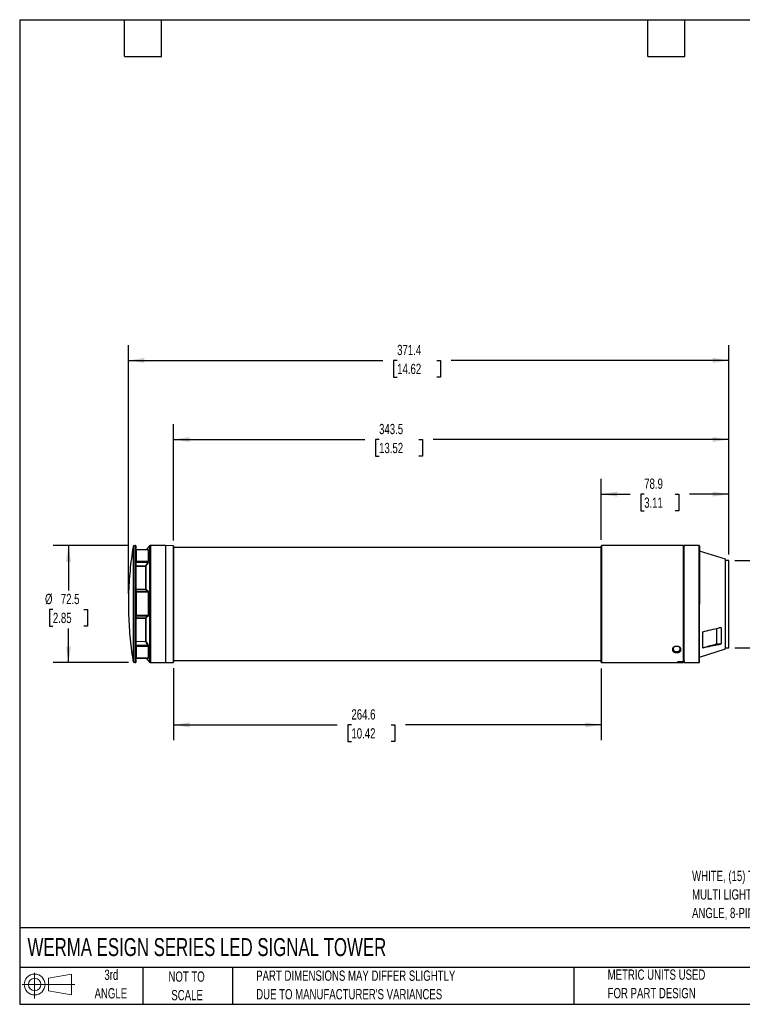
# Model space of a CAD drawing. Header units: millimetres. Extents: x 19 to 819, y 19 to 629.
# Tile 1 of 3: x 19 to 466, y 19 to 629. Entities that reach past the tile are written whole.
import ezdxf

# ---------------------------------------------------------------- set-up
doc = ezdxf.new("R2010")
doc.units = ezdxf.units.MM
doc.header["$LTSCALE"] = 3
doc.layers.add('DIMENSIONS', color=140, linetype='Continuous', lineweight=25)
doc.layers.add('TEXT', color=140, linetype='Continuous', lineweight=25)
doc.layers.add('SLD-DEFPOINTS', color=7, linetype='Continuous')
doc.styles.add('SLDTEXTSTYLE0', font='TXT', dxfattribs={"width": 0.7})
doc.dimstyles.new('SLDDIMSTYLE0', dxfattribs={"dimtxt": 6.474023, "dimasz": 9.906, "dimexe": 0, "dimexo": 0.0625, "dimgap": 1.618506, "dimtad": 0, "dimtih": 1, "dimtoh": 1, "dimrnd": 1e-09, "dimzin": 4, "dimdsep": 46, "dimtxsty": 'SLDTEXTSTYLE0', "dimsah": 1, "dimcen": 0.09, "dimadec": 0, "dimazin": 1, "dimtfac": 1, "dimtmove": 0, "dimatfit": 0, "dimfxl": 0, "dimfrac": 2, "dimtolj": 1, "dimtzin": 12, "dimarcsym": 0})
doc.dimstyles.new('SLDDIMSTYLE1', dxfattribs={"dimtxt": 6.474023, "dimasz": 9.906, "dimexe": 0, "dimexo": 0.0625, "dimgap": 1.618506, "dimtad": 0, "dimtih": 1, "dimtoh": 1, "dimrnd": 1e-09, "dimzin": 12, "dimdsep": 46, "dimtxsty": 'SLDTEXTSTYLE0', "dimsah": 1, "dimcen": 0.09, "dimadec": 0, "dimazin": 3, "dimtfac": 1, "dimtofl": 0, "dimtmove": 0, "dimatfit": 3, "dimfxl": 0, "dimfrac": 2, "dimtolj": 1, "dimtzin": 12, "dimarcsym": 0})

# ---------------------------------------------------------------- blocks, each defined once
blk = doc.blocks.new('Block11')
at = {"color": 7, "linetype": 'Continuous', "lineweight": 18}
for p, q in [((7.77, 15.93), (7.77, 0)), ((16.44, 12.5), (30.53, 15.1)), ((16.44, 4.79), (16.44, 12.5)), ((30.53, 15.1), (30.53, 2.19)), ((0, 8.65), (32.62, 8.65)), ((16.44, 4.79), (30.53, 2.19))]:
    blk.add_line(p, q, dxfattribs=at)
for radius in [6.45, 3.86]:
    blk.add_circle((7.77, 8.65), radius, dxfattribs=at)
blk = doc.blocks.new('Block12')
at = {"layer": 'SLD-DEFPOINTS'}
blk.add_blockref('Block11', (0, 0), dxfattribs=at)
blk = doc.blocks.new('_D')
at = {"layer": 'DIMENSIONS'}
for p, q in [((500.06, 293.82), (500.06, 312.87)), ((461.54, 293.82), (509.59, 293.82)), ((490.44, 267.05), (488.27, 267.05)), ((488.27, 267.05), (488.27, 256.76)), ((509.68, 267.05), (511.86, 267.05)), ((511.86, 267.05), (511.86, 256.76)), ((488.27, 256.76), (490.44, 256.76)), ((511.86, 256.76), (509.68, 256.76)), ((461.54, 239.82), (509.59, 239.82)), ((500.06, 239.82), (500.06, 220.77))]:
    blk.add_line(p, q, dxfattribs=at)
for points in [[(500.06, 293.82), (501.59, 303.73), (498.54, 303.73)], [(500.06, 239.82), (498.54, 229.92), (501.59, 229.92)]]:
    blk.add_solid(points, dxfattribs=at)
at = {"layer": 'DIMENSIONS', "char_height": 6.35, "attachment_point": 1, "style": 'SLDTEXTSTYLE0'}
for s, insert in [('%%c', (485.56, 276.68)), ('54.0', (495.33, 276.68)), ('2.13', (490.44, 264.94))]:
    blk.add_mtext(s, dxfattribs=dict(at, insert=insert))
blk = doc.blocks.new('_D_1')
at = {"layer": 'DIMENSIONS'}
for p, q in [((86.37, 303.07), (39.68, 303.07)), ((49.21, 303.07), (49.21, 275.28)), ((39.59, 263.54), (37.41, 263.54)), ((37.41, 263.54), (37.41, 253.25)), ((58.82, 263.54), (61, 263.54)), ((61, 263.54), (61, 253.25)), ((37.41, 253.25), (39.59, 253.25)), ((49.21, 230.57), (49.21, 251.81)), ((61, 253.25), (58.82, 253.25)), ((86.37, 230.57), (39.68, 230.57))]:
    blk.add_line(p, q, dxfattribs=at)
for points in [[(49.21, 303.07), (47.68, 293.17), (50.73, 293.17)], [(49.21, 230.57), (50.73, 240.48), (47.68, 240.48)]]:
    blk.add_solid(points, dxfattribs=at)
at = {"layer": 'DIMENSIONS', "char_height": 6.35, "attachment_point": 1, "style": 'SLDTEXTSTYLE0'}
for s, insert in [('%%c', (34.7, 273.18)), ('72.5', (44.47, 273.18)), ('2.85', (39.59, 261.44))]:
    blk.add_mtext(s, dxfattribs=dict(at, insert=insert))
blk = doc.blocks.new('_D_2')
at = {"layer": 'DIMENSIONS'}
for p, q in [((114.23, 227.23), (114.23, 182.55)), ((378.83, 227.06), (378.83, 182.55)), ((114.23, 192.07), (215.51, 192.07)), ((224.28, 192.07), (222.11, 192.07)), ((222.11, 192.07), (222.11, 181.78)), ((248.9, 192.07), (251.08, 192.07)), ((251.08, 192.07), (251.08, 181.78)), ((378.83, 192.07), (257.68, 192.07)), ((222.11, 181.78), (224.28, 181.78)), ((251.08, 181.78), (248.9, 181.78))]:
    blk.add_line(p, q, dxfattribs=at)
for points in [[(114.23, 192.07), (124.13, 190.55), (124.13, 193.6)], [(378.83, 192.07), (368.92, 193.6), (368.92, 190.55)]]:
    blk.add_solid(points, dxfattribs=at)
at = {"layer": 'DIMENSIONS', "char_height": 6.35, "attachment_point": 1, "style": 'SLDTEXTSTYLE0'}
for s, insert in [('264.6', (224.28, 201.71)), ('10.42', (224.28, 189.97))]:
    blk.add_mtext(s, dxfattribs=dict(at, insert=insert))
blk = doc.blocks.new('_D_3')
at = {"layer": 'DIMENSIONS'}
for p, q in [((378.83, 306.58), (378.83, 344.44)), ((457.73, 297.63), (457.73, 344.44)), ((378.83, 334.91), (396.65, 334.91)), ((405.42, 334.91), (403.25, 334.91)), ((403.25, 334.91), (403.25, 324.62)), ((424.66, 334.91), (426.83, 334.91)), ((426.83, 334.91), (426.83, 324.62)), ((457.73, 334.91), (433.43, 334.91)), ((403.25, 324.62), (405.42, 324.62)), ((426.83, 324.62), (424.66, 324.62))]:
    blk.add_line(p, q, dxfattribs=at)
for points in [[(378.83, 334.91), (388.73, 333.39), (388.73, 336.44)], [(457.73, 334.91), (447.82, 336.44), (447.82, 333.39)]]:
    blk.add_solid(points, dxfattribs=at)
at = {"layer": 'DIMENSIONS', "char_height": 6.35, "attachment_point": 1, "style": 'SLDTEXTSTYLE0'}
for s, insert in [('78.9', (405.42, 344.55)), ('3.11', (405.42, 332.81))]:
    blk.add_mtext(s, dxfattribs=dict(at, insert=insert))
blk = doc.blocks.new('_D_4')
at = {"layer": 'DIMENSIONS'}
for p, q in [((114.23, 306.24), (114.23, 378.28)), ((457.73, 297.63), (457.73, 378.28)), ((114.23, 368.75), (232.63, 368.75)), ((241.4, 368.75), (239.23, 368.75)), ((239.23, 368.75), (239.23, 358.46)), ((266.02, 368.75), (268.2, 368.75)), ((268.2, 368.75), (268.2, 358.46)), ((457.73, 368.75), (274.8, 368.75)), ((239.23, 358.46), (241.4, 358.46)), ((268.2, 358.46), (266.02, 358.46))]:
    blk.add_line(p, q, dxfattribs=at)
for points in [[(114.23, 368.75), (124.13, 367.23), (124.13, 370.28)], [(457.73, 368.75), (447.82, 370.28), (447.82, 367.23)]]:
    blk.add_solid(points, dxfattribs=at)
at = {"layer": 'DIMENSIONS', "char_height": 6.35, "attachment_point": 1, "style": 'SLDTEXTSTYLE0'}
for s, insert in [('343.5', (241.4, 378.39)), ('13.52', (241.4, 366.65))]:
    blk.add_mtext(s, dxfattribs=dict(at, insert=insert))
blk = doc.blocks.new('_D_5')
at = {"layer": 'DIMENSIONS'}
for p, q in [((86.34, 273.32), (86.34, 427.23)), ((457.73, 297.63), (457.73, 427.23)), ((86.34, 417.7), (243.81, 417.7)), ((252.58, 417.7), (250.4, 417.7)), ((250.4, 417.7), (250.4, 407.41)), ((277.2, 417.7), (279.38, 417.7)), ((279.38, 417.7), (279.38, 407.41)), ((457.73, 417.7), (285.98, 417.7)), ((250.4, 407.41), (252.58, 407.41)), ((279.38, 407.41), (277.2, 407.41))]:
    blk.add_line(p, q, dxfattribs=at)
for points in [[(86.34, 417.7), (96.25, 416.18), (96.25, 419.23)], [(457.73, 417.7), (447.82, 419.23), (447.82, 416.18)]]:
    blk.add_solid(points, dxfattribs=at)
at = {"layer": 'DIMENSIONS', "char_height": 6.35, "attachment_point": 1, "style": 'SLDTEXTSTYLE0'}
for s, insert in [('371.4', (252.58, 427.34)), ('14.62', (252.58, 415.6))]:
    blk.add_mtext(s, dxfattribs=dict(at, insert=insert))

msp = doc.modelspace()

# ---------------------------------------------------------------- linework, layer by layer
for p, q in [((89.194, 302.235), (89.194, 231.413)), ((90.639, 303.074), (90.181, 303.074)), ((90.181, 303.074), (90.181, 235.59)), ((90.639, 303.074), (90.639, 230.574)), ((91.012, 300.406), (90.839, 302.888)), ((90.839, 302.888), (90.839, 285.128)), ((90.883, 293.547), (90.883, 300.536)), ((98.686, 300.393), (91.078, 300.393)), ((91.082, 300.359), (91.082, 293.406)), ((98.684, 300.359), (91.082, 300.359)), ((99.407, 302.824), (97.367, 300.393)), ((98.684, 293.406), (98.684, 300.359)), ((98.837, 300.427), (98.837, 293.46)), ((99.407, 302.824), (99.407, 230.824)), ((109.225, 303.074), (99.943, 303.074)), ((99.943, 303.074), (99.943, 230.574)), ((113.936, 302.91), (109.225, 303.074)), ((109.225, 303.074), (109.225, 266.824)), ((113.936, 302.91), (113.936, 230.739)), ((114.225, 302.609), (114.225, 231.038)), ((378.825, 301.824), (114.225, 301.824)), ((429.825, 303.074), (379.125, 303.074)), ((379.125, 230.574), (379.125, 303.074)), ((429.825, 231.252), (429.825, 303.074)), ((430.045, 302.462), (429.825, 302.462)), ((430.049, 302.956), (430.044, 302.357)), ((439.425, 303.074), (430.05, 303.074)), ((439.425, 230.574), (439.425, 303.074)), ((455.725, 294.574), (439.725, 299.619)), ((91.082, 293.406), (98.684, 293.406)), ((91.103, 292.885), (98.435, 292.885)), ((455.725, 266.824), (455.725, 294.574)), ((457.725, 293.824), (455.725, 293.824)), ((457.725, 266.824), (457.725, 293.824)), ((91.036, 276.118), (91.036, 290.237)), ((91.226, 290.434), (97.042, 290.578)), ((96.825, 290.16), (91.226, 290.022)), ((96.825, 290.633), (96.825, 275.794)), ((97.186, 290.473), (97.186, 275.931)), ((90.839, 285.128), (90.839, 230.76)), ((98.435, 274.648), (91.103, 274.648)), ((97.042, 275.784), (91.226, 275.855)), ((430.067, 276.048), (430.081, 276.206)), ((90.883, 260.031), (90.883, 274.224)), ((91.082, 274.185), (91.082, 260.066)), ((98.684, 274.185), (91.082, 274.185)), ((98.684, 260.066), (98.684, 274.185)), ((98.837, 274.2), (98.837, 260.053)), ((109.225, 266.824), (109.225, 230.574)), ((455.725, 239.074), (455.725, 266.824)), ((457.725, 239.824), (457.725, 266.824)), ((91.036, 243.827), (91.036, 258.089)), ((91.082, 260.066), (98.684, 260.066)), ((91.103, 259.597), (98.435, 259.597)), ((91.226, 258.353), (97.042, 258.426)), ((96.825, 257.862), (91.226, 257.794)), ((96.825, 258.389), (96.825, 243.392)), ((97.186, 258.279), (97.186, 243.59)), ((450.1, 251.688), (450.1, 242.306)), ((452.985, 252.064), (451.509, 252.043)), ((452.985, 252.064), (452.985, 242.311)), ((441.725, 239.583), (441.725, 249.723)), ((90.883, 233.308), (90.883, 240.512)), ((98.684, 240.65), (91.082, 240.65)), ((91.082, 240.65), (91.082, 233.484)), ((98.435, 241.176), (91.103, 241.176)), ((97.042, 243.483), (91.226, 243.627)), ((98.684, 233.484), (98.684, 240.65)), ((98.837, 240.597), (98.837, 233.417)), ((423.225, 239.295), (423.525, 239.522)), ((423.225, 239.272), (423.525, 239.5)), ((423.225, 239.272), (423.225, 239.295)), ((423.225, 238.054), (423.225, 239.272)), ((423.525, 238.293), (423.225, 238.054)), ((423.225, 238.011), (423.526, 238.249)), ((423.225, 238.011), (423.225, 238.054)), ((423.525, 238.293), (423.525, 239.5)), ((427.825, 238.011), (427.524, 238.249)), ((427.825, 239.295), (427.525, 239.522)), ((427.825, 239.272), (427.525, 239.5)), ((427.525, 239.5), (427.525, 238.293)), ((427.825, 238.054), (427.525, 238.293)), ((427.825, 239.295), (427.825, 239.272)), ((427.825, 239.272), (427.825, 238.054)), ((427.825, 238.054), (427.825, 238.011)), ((439.725, 234.029), (455.725, 239.074)), ((449.039, 241.835), (451.766, 241.84)), ((450.1, 242.306), (452.985, 242.311)), ((455.725, 239.824), (457.725, 239.824)), ((90.181, 235.59), (90.181, 230.574)), ((90.839, 230.76), (91.026, 233.435)), ((91.012, 233.242), (91.085, 233.256)), ((91.078, 233.446), (98.686, 233.446)), ((91.078, 233.255), (97.367, 233.255)), ((91.082, 233.484), (98.684, 233.484)), ((97.286, 233.352), (91.103, 233.352)), ((97.207, 233.446), (99.407, 230.824)), ((114.225, 231.824), (378.825, 231.824)), ((90.181, 230.574), (90.639, 230.574)), ((99.943, 230.574), (109.225, 230.574)), ((109.225, 230.574), (113.936, 230.739)), ((379.125, 230.574), (429.825, 230.574)), ((426.325, 231.252), (429.825, 231.252)), ((426.325, 231.252), (426.325, 230.988)), ((426.325, 230.988), (429.825, 230.988)), ((426.325, 230.779), (426.325, 230.988)), ((429.825, 230.779), (426.325, 230.779)), ((429.825, 231.252), (429.825, 230.988)), ((429.825, 231.186), (430.054, 231.187)), ((429.825, 230.779), (429.825, 230.988)), ((429.825, 230.574), (429.825, 230.779)), ((430.048, 231.645), (430.055, 231.154)), ((430.061, 230.574), (439.425, 230.574))]:
    msp.add_line(p, q)
for centre, radius, start, end in [((90.181, 302.074), 1, 90, 170.737441), ((90.639, 302.874), 0.2, 4, 90), ((99.943, 302.374), 0.7, 90, 140), ((113.925, 302.61), 0.3, 0, 88), ((379.125, 302.774), 0.3, 90, 180), ((439.425, 302.774), 0.3, 0, 90), ((90.181, 231.574), 1, 189.262559, 270), ((90.639, 230.774), 0.2, 270, 356), ((99.943, 231.274), 0.7, 220, 270), ((113.925, 231.038), 0.3, 272, 360), ((379.125, 230.874), 0.3, 180, 270), ((439.425, 230.874), 0.3, 270, 0)]:
    msp.add_arc(centre, radius, start, end)
for points, knots in [([(89.215, 302.222), (89.11, 301.623), (88.582, 298.6), (87.873, 293.113), (87.094, 285.768), (86.603, 278.396), (86.36, 272.961), (86.361, 269.986), (86.362, 269.474)], [0, 0, 0, 0, 0.0554167, 0.2797957, 0.5042437, 0.7287592, 0.9533409, 1, 1, 1, 1]), ([(90.883, 300.536), (90.883, 300.545), (90.883, 300.562), (90.884, 300.576), (90.886, 300.581), (90.889, 300.573), (90.894, 300.541), (90.901, 300.484), (90.904, 300.455)], [0, 0, 0, 0, 0.124276, 0.2481967, 0.3731008, 0.5002986, 0.7521119, 1, 1, 1, 1]), ([(90.883, 300.536), (90.887, 300.482), (90.939, 300.391), (91.039, 300.359), (91.082, 300.359)], [0, 0, 0, 0, 0.5714286, 1, 1, 1, 1]), ([(91.085, 300.392), (91.038, 300.398), (90.966, 300.408), (90.913, 300.44), (90.907, 300.446), (90.904, 300.449)], [0, 0, 0, 0, 0.4769718, 0.7310004, 1, 1, 1, 1]), ([(91.082, 300.359), (91.083, 300.372), (91.083, 300.394), (91.085, 300.391), (91.087, 300.389)], [0, 0, 0, 0, 0.5607213, 1, 1, 1, 1]), ([(98.589, 300.345), (98.623, 300.373), (98.691, 300.425), (98.758, 300.464), (98.779, 300.464), (98.785, 300.464)], [0, 0, 0, 0, 0.43923254, 0.85367153, 1, 1, 1, 1]), ([(98.684, 300.359), (98.684, 300.366), (98.682, 300.381), (98.672, 300.387), (98.667, 300.39)], [0, 0, 0, 0, 0.4939727, 1, 1, 1, 1]), ([(98.684, 300.359), (98.709, 300.359), (98.767, 300.369), (98.816, 300.403), (98.837, 300.427)], [0, 0, 0, 0, 0.4285714, 1, 1, 1, 1]), ([(98.785, 300.464), (98.798, 300.467), (98.831, 300.474), (98.835, 300.444), (98.837, 300.427)], [0, 0, 0, 0, 0.4075482, 1, 1, 1, 1]), ([(378.825, 230.874), (378.825, 230.875), (378.825, 230.876), (378.825, 230.889), (378.825, 230.933), (378.825, 231.078), (378.825, 231.452), (378.825, 232.009), (378.825, 233.022), (378.825, 234.788), (378.825, 237.681), (378.825, 241.302), (378.825, 245.532), (378.825, 250.212), (378.825, 255.159), (378.825, 260.188), (378.825, 265.171), (378.825, 270.136), (378.825, 275.135), (378.825, 280.157), (378.825, 285.036), (378.825, 289.585), (378.825, 293.628), (378.825, 297.016), (378.825, 299.223), (378.825, 300.591), (378.825, 301.408), (378.825, 302.034), (378.825, 302.382), (378.825, 302.566), (378.825, 302.659), (378.825, 302.725), (378.825, 302.767), (378.825, 302.772), (378.825, 302.774)], [0, 0, 0, 0, 0.0047616, 0.0095261, 0.0142945, 0.0363274, 0.0583649, 0.0813855, 0.1044108, 0.1520248, 0.2007675, 0.2500946, 0.2994217, 0.3481643, 0.3957784, 0.4417941, 0.4858381, 0.5286692, 0.5734054, 0.6200005, 0.6680472, 0.7170479, 0.7664408, 0.8156368, 0.8640607, 0.8876391, 0.9112221, 0.9339317, 0.9566459, 0.9653224, 0.9739896, 0.982654, 0.991322, 1, 1, 1, 1]), ([(430.067, 276.048), (430.064, 277.428), (430.057, 280.208), (430.052, 284.613), (430.049, 289.181), (430.046, 293.54), (430.045, 297.177), (430.044, 299.931), (430.044, 301.735), (430.044, 302.369), (430.044, 302.42), (430.044, 302.423)], [0, 0, 0, 0, 0.0958498, 0.193148, 0.3243566, 0.4593703, 0.5905791, 0.7255929, 0.8568024, 0.991817, 1, 1, 1, 1]), ([(430.081, 276.206), (430.077, 277.586), (430.066, 280.886), (430.059, 285.828), (430.054, 290.757), (430.052, 295.042), (430.05, 298.5), (430.049, 301.056), (430.049, 302.623), (430.05, 302.855), (430.05, 302.956)], [0, 0, 0, 0, 0.0944836, 0.2260529, 0.3614377, 0.4930075, 0.6283927, 0.7599635, 0.8953499, 1, 1, 1, 1]), ([(439.725, 266.824), (439.725, 279.666), (439.725, 291.537), (439.725, 304.379), (439.725, 304.379), (439.725, 291.537), (439.725, 279.666), (439.725, 266.824)], [0, 0, 0, 0, 0.3333333, 0.3333333, 0.6666667, 0.6666667, 1, 1, 1, 1]), ([(90.904, 292.876), (90.902, 292.907), (90.899, 292.97), (90.895, 293.063), (90.891, 293.155), (90.887, 293.274), (90.884, 293.413), (90.883, 293.502), (90.883, 293.547)], [0, 0, 0, 0, 0.1242845, 0.2481973, 0.3731213, 0.5004031, 0.7521129, 1, 1, 1, 1]), ([(91.082, 293.406), (91.039, 293.406), (90.939, 293.431), (90.887, 293.504), (90.883, 293.547)], [0, 0, 0, 0, 0.4285714, 1, 1, 1, 1]), ([(90.904, 292.876), (90.906, 292.876), (90.958, 292.877), (91.06, 292.882), (91.103, 292.885)], [0, 0, 0, 0, 0.5714286, 1, 1, 1, 1]), ([(91.036, 290.237), (91.015, 290.672), (90.971, 291.552), (90.926, 292.431), (90.904, 292.876)], [0, 0, 0, 0, 0.4945381, 1, 1, 1, 1]), ([(98.589, 292.791), (98.349, 292.402), (97.876, 291.632), (97.414, 290.856), (97.186, 290.473)], [0, 0, 0, 0, 0.5063417, 1, 1, 1, 1]), ([(98.435, 292.885), (98.454, 292.909), (98.491, 292.956), (98.539, 293.027), (98.58, 293.094), (98.62, 293.169), (98.654, 293.251), (98.68, 293.335), (98.683, 293.383), (98.684, 293.406)], [0, 0, 0, 0, 0.1406789, 0.2726397, 0.3963253, 0.5122732, 0.6829187, 0.8444127, 1, 1, 1, 1]), ([(98.589, 292.791), (98.573, 292.8), (98.526, 292.829), (98.463, 292.868), (98.435, 292.885)], [0, 0, 0, 0, 0.5714286, 1, 1, 1, 1]), ([(98.837, 293.46), (98.837, 293.442), (98.836, 293.407), (98.827, 293.347), (98.813, 293.283), (98.793, 293.215), (98.756, 293.112), (98.692, 292.967), (98.624, 292.851), (98.589, 292.791)], [0, 0, 0, 0, 0.0981385, 0.1960005, 0.2947997, 0.3957174, 0.4998644, 0.7426175, 1, 1, 1, 1]), ([(98.837, 293.46), (98.816, 293.441), (98.767, 293.415), (98.709, 293.406), (98.684, 293.406)], [0, 0, 0, 0, 0.5714286, 1, 1, 1, 1]), ([(91.036, 290.237), (91.036, 290.281), (91.049, 290.325), (91.111, 290.4), (91.164, 290.432), (91.226, 290.434)], [0, 0, 0, 0, 0.5, 0.5, 1, 1, 1, 1]), ([(91.226, 290.022), (91.164, 290.02), (91.111, 289.988), (91.049, 289.911), (91.036, 289.866), (91.036, 289.822)], [0, 0, 0, 0, 0.5, 0.5, 1, 1, 1, 1]), ([(97.042, 290.578), (97.058, 290.578), (97.075, 290.577), (97.09, 290.574), (97.106, 290.571), (97.121, 290.567), (97.133, 290.56), (97.145, 290.554), (97.155, 290.546), (97.162, 290.538), (97.17, 290.53), (97.175, 290.521), (97.179, 290.512), (97.184, 290.499), (97.186, 290.486), (97.186, 290.473)], [0, 0, 0, 0, 0.00004804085, 0.00004804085, 0.00004804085, 0.00009669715, 0.00009669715, 0.00009669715, 0.00013992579, 0.00013992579, 0.00013992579, 0.00018053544, 0.00018053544, 0.00018053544, 0.00023636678, 0.00023636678, 0.00023636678, 0.00023636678]), ([(90.883, 274.224), (90.883, 274.254), (90.883, 274.315), (90.884, 274.403), (90.886, 274.488), (90.889, 274.595), (90.894, 274.715), (90.901, 274.785), (90.904, 274.819)], [0, 0, 0, 0, 0.124276, 0.2481967, 0.3731008, 0.5002986, 0.7521119, 1, 1, 1, 1]), ([(90.904, 274.819), (90.926, 275.038), (90.971, 275.471), (91.015, 275.904), (91.036, 276.118)], [0, 0, 0, 0, 0.5054619, 1, 1, 1, 1]), ([(90.904, 274.819), (90.906, 274.781), (90.945, 274.693), (91.045, 274.649), (91.103, 274.648)], [0, 0, 0, 0, 0.4285714, 1, 1, 1, 1]), ([(91.226, 275.855), (91.164, 275.856), (91.111, 275.898), (91.049, 276), (91.036, 276.059), (91.036, 276.118)], [0, 0, 0, 0, 0.5, 0.5, 1, 1, 1, 1]), ([(97.186, 275.931), (97.186, 275.912), (97.184, 275.894), (97.179, 275.876), (97.174, 275.861), (97.167, 275.847), (97.158, 275.835), (97.149, 275.823), (97.137, 275.812), (97.124, 275.804), (97.112, 275.797), (97.1, 275.792), (97.087, 275.789), (97.072, 275.785), (97.057, 275.784), (97.042, 275.784)], [0, 0, 0, 0, 0.00005723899, 0.00005723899, 0.00005723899, 0.00010412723, 0.00010412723, 0.00010412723, 0.00015156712, 0.00015156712, 0.00015156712, 0.00019165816, 0.00019165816, 0.00019165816, 0.00023604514, 0.00023604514, 0.00023604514, 0.00023604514]), ([(97.186, 275.931), (97.414, 275.742), (97.876, 275.361), (98.349, 274.984), (98.589, 274.793)], [0, 0, 0, 0, 0.4936583, 1, 1, 1, 1]), ([(98.589, 274.793), (98.573, 274.755), (98.526, 274.691), (98.463, 274.656), (98.435, 274.648)], [0, 0, 0, 0, 0.5714286, 1, 1, 1, 1]), ([(98.684, 274.185), (98.684, 274.205), (98.683, 274.244), (98.674, 274.302), (98.66, 274.359), (98.64, 274.413), (98.603, 274.487), (98.538, 274.574), (98.471, 274.622), (98.435, 274.648)], [0, 0, 0, 0, 0.0929576, 0.1875408, 0.2845052, 0.3845524, 0.4883216, 0.7276052, 1, 1, 1, 1]), ([(98.589, 274.793), (98.607, 274.777), (98.643, 274.747), (98.691, 274.69), (98.732, 274.628), (98.773, 274.548), (98.808, 274.449), (98.833, 274.328), (98.836, 274.242), (98.837, 274.2)], [0, 0, 0, 0, 0.1312847, 0.2575948, 0.3802603, 0.5007292, 0.672209, 0.8368173, 1, 1, 1, 1]), ([(430.053, 231.232), (430.051, 231.29), (430.048, 231.415), (430.046, 232.834), (430.045, 235.194), (430.044, 238.45), (430.044, 242.538), (430.044, 247.277), (430.045, 252.616), (430.047, 258.31), (430.05, 264.294), (430.055, 270.274), (430.063, 274.155), (430.067, 276.048)], [0, 0, 0, 0, 0.0813724, 0.1747318, 0.2654601, 0.3588196, 0.4495485, 0.5429085, 0.6336375, 0.7269976, 0.8177265, 0.9110865, 1, 1, 1, 1]), ([(430.061, 230.635), (430.061, 230.616), (430.057, 230.455), (430.055, 231.14), (430.051, 232.756), (430.05, 235.415), (430.049, 238.969), (430.049, 243.284), (430.05, 248.307), (430.051, 252.973), (430.053, 256.99), (430.055, 260.185), (430.057, 263.473), (430.061, 267.273), (430.066, 271.563), (430.076, 274.65), (430.081, 276.206)], [0, 0, 0, 0, 0.012966, 0.1063073, 0.1970183, 0.2903599, 0.3810717, 0.4744141, 0.5651259, 0.6584683, 0.7073, 0.7561317, 0.8066186, 0.8571055, 0.9279389, 1, 1, 1, 1]), ([(86.342, 269.474), (86.342, 269.483), (86.342, 269.513), (86.342, 269.242), (86.342, 268.701), (86.342, 267.931), (86.342, 267.04), (86.342, 266.124), (86.342, 265.286), (86.342, 264.628), (86.342, 264.206), (86.342, 264.169), (86.342, 264.152)], [0, 0, 0, 0, 0.0454126, 0.152809, 0.2602054, 0.3676018, 0.4749982, 0.5823946, 0.689791, 0.7971874, 0.9045838, 1, 1, 1, 1]), ([(90.883, 274.224), (90.887, 274.212), (90.939, 274.192), (91.039, 274.185), (91.082, 274.185)], [0, 0, 0, 0, 0.5714286, 1, 1, 1, 1]), ([(98.684, 274.185), (98.709, 274.185), (98.767, 274.187), (98.816, 274.194), (98.837, 274.2)], [0, 0, 0, 0, 0.4285714, 1, 1, 1, 1]), ([(86.35, 264.152), (86.349, 263.974), (86.341, 261.331), (86.557, 256.225), (87.012, 248.842), (87.76, 241.481), (88.489, 235.694), (89.058, 232.379), (89.21, 231.495)], [0, 0, 0, 0, 0.0162788, 0.2416094, 0.467006, 0.6924691, 0.9180002, 1, 1, 1, 1]), ([(439.725, 230.874), (439.725, 230.874), (439.725, 234.662), (439.725, 248.145), (439.725, 257.29), (439.725, 266.824)], [0, 0, 0, 0, 0.5, 0.5, 1, 1, 1, 1]), ([(91.082, 260.066), (91.039, 260.066), (90.939, 260.06), (90.887, 260.042), (90.883, 260.031)], [0, 0, 0, 0, 0.4285714, 1, 1, 1, 1]), ([(90.904, 259.428), (90.902, 259.445), (90.899, 259.478), (90.895, 259.539), (90.891, 259.607), (90.887, 259.708), (90.884, 259.847), (90.883, 259.97), (90.883, 260.031)], [0, 0, 0, 0, 0.1242845, 0.2481973, 0.3731213, 0.5004031, 0.7521129, 1, 1, 1, 1]), ([(90.904, 259.428), (90.906, 259.478), (90.958, 259.564), (91.06, 259.596), (91.103, 259.597)], [0, 0, 0, 0, 0.5714286, 1, 1, 1, 1]), ([(91.036, 258.089), (91.015, 258.31), (90.971, 258.756), (90.926, 259.202), (90.904, 259.428)], [0, 0, 0, 0, 0.49453813, 1, 1, 1, 1]), ([(91.036, 258.089), (91.036, 258.149), (91.049, 258.208), (91.111, 258.309), (91.164, 258.353), (91.226, 258.353)], [0, 0, 0, 0, 0.5, 0.5, 1, 1, 1, 1]), ([(91.226, 257.794), (91.164, 257.793), (91.111, 257.75), (91.049, 257.649), (91.036, 257.59), (91.036, 257.531)], [0, 0, 0, 0, 0.5, 0.5, 1, 1, 1, 1]), ([(97.042, 258.426), (97.058, 258.427), (97.075, 258.425), (97.09, 258.421), (97.106, 258.416), (97.121, 258.409), (97.133, 258.4), (97.145, 258.391), (97.155, 258.381), (97.162, 258.369), (97.17, 258.358), (97.175, 258.345), (97.179, 258.333), (97.184, 258.315), (97.186, 258.297), (97.186, 258.279)], [0, 0, 0, 0, 0.00004804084, 0.00004804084, 0.00004804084, 0.00009669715, 0.00009669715, 0.00009669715, 0.00013992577, 0.00013992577, 0.00013992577, 0.00018053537, 0.00018053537, 0.00018053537, 0.00023636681, 0.00023636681, 0.00023636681, 0.00023636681]), ([(98.589, 259.452), (98.349, 259.255), (97.876, 258.866), (97.414, 258.473), (97.186, 258.279)], [0, 0, 0, 0, 0.5063417, 1, 1, 1, 1]), ([(98.435, 259.597), (98.454, 259.61), (98.491, 259.635), (98.539, 259.681), (98.58, 259.731), (98.62, 259.793), (98.654, 259.871), (98.68, 259.966), (98.683, 260.033), (98.684, 260.066)], [0, 0, 0, 0, 0.1406789, 0.2726397, 0.3963253, 0.5122732, 0.6829187, 0.8444127, 1, 1, 1, 1]), ([(98.589, 259.452), (98.573, 259.49), (98.526, 259.553), (98.463, 259.589), (98.435, 259.597)], [0, 0, 0, 0, 0.5714286, 1, 1, 1, 1]), ([(98.837, 260.053), (98.837, 260.027), (98.836, 259.975), (98.827, 259.9), (98.813, 259.828), (98.793, 259.758), (98.756, 259.663), (98.692, 259.549), (98.624, 259.485), (98.589, 259.452)], [0, 0, 0, 0, 0.0981385, 0.1960005, 0.2947997, 0.3957174, 0.4998644, 0.7426175, 1, 1, 1, 1]), ([(98.837, 260.053), (98.816, 260.057), (98.767, 260.064), (98.709, 260.066), (98.684, 260.066)], [0, 0, 0, 0, 0.5714286, 1, 1, 1, 1]), ([(452.985, 252.064), (452.985, 252.089), (452.969, 252.109), (452.931, 252.139), (452.908, 252.149), (452.837, 252.175), (452.786, 252.185), (452.63, 252.205), (452.523, 252.204), (452.201, 252.188), (451.983, 252.156), (451.766, 252.104)], [0, 0, 0, 0, 0.0625, 0.0625, 0.125, 0.125, 0.25, 0.25, 0.5, 0.5, 1, 1, 1, 1]), ([(90.883, 240.512), (90.883, 240.534), (90.883, 240.577), (90.884, 240.652), (90.886, 240.732), (90.889, 240.846), (90.894, 240.998), (90.901, 241.125), (90.904, 241.188)], [0, 0, 0, 0, 0.124276, 0.2481967, 0.3731008, 0.5002986, 0.7521119, 1, 1, 1, 1]), ([(90.883, 240.512), (90.887, 240.554), (90.939, 240.625), (91.039, 240.65), (91.082, 240.65)], [0, 0, 0, 0, 0.5714286, 1, 1, 1, 1]), ([(90.904, 241.188), (90.926, 241.632), (90.971, 242.512), (91.015, 243.392), (91.036, 243.827)], [0, 0, 0, 0, 0.5054619, 1, 1, 1, 1]), ([(90.904, 241.188), (90.906, 241.187), (90.945, 241.185), (91.045, 241.179), (91.103, 241.176)], [0, 0, 0, 0, 0.4285714, 1, 1, 1, 1]), ([(91.226, 243.627), (91.164, 243.628), (91.111, 243.661), (91.049, 243.738), (91.036, 243.782), (91.036, 243.827)], [0, 0, 0, 0, 0.5, 0.5, 1, 1, 1, 1]), ([(97.186, 243.59), (97.186, 243.576), (97.184, 243.562), (97.179, 243.549), (97.174, 243.538), (97.167, 243.528), (97.158, 243.519), (97.149, 243.51), (97.137, 243.502), (97.124, 243.496), (97.112, 243.491), (97.1, 243.488), (97.087, 243.486), (97.072, 243.483), (97.057, 243.482), (97.042, 243.483)], [0, 0, 0, 0, 0.00005723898, 0.00005723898, 0.00005723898, 0.00010412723, 0.00010412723, 0.00010412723, 0.00015156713, 0.00015156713, 0.00015156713, 0.00019165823, 0.00019165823, 0.00019165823, 0.00023604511, 0.00023604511, 0.00023604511, 0.00023604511]), ([(97.186, 243.59), (97.414, 243.206), (97.876, 242.43), (98.349, 241.661), (98.589, 241.271)], [0, 0, 0, 0, 0.49365834, 1, 1, 1, 1]), ([(98.589, 241.271), (98.573, 241.261), (98.526, 241.232), (98.463, 241.193), (98.435, 241.176)], [0, 0, 0, 0, 0.5714286, 1, 1, 1, 1]), ([(98.684, 240.65), (98.684, 240.664), (98.683, 240.692), (98.674, 240.739), (98.66, 240.79), (98.64, 240.844), (98.603, 240.925), (98.538, 241.039), (98.471, 241.128), (98.435, 241.176)], [0, 0, 0, 0, 0.0929576, 0.1875408, 0.2845052, 0.3845524, 0.4883216, 0.7276053, 1, 1, 1, 1]), ([(98.589, 241.271), (98.607, 241.241), (98.643, 241.182), (98.691, 241.092), (98.732, 241.004), (98.773, 240.905), (98.808, 240.8), (98.833, 240.69), (98.836, 240.628), (98.837, 240.597)], [0, 0, 0, 0, 0.1312847, 0.2575948, 0.3802603, 0.5007292, 0.672209, 0.8368173, 1, 1, 1, 1]), ([(98.684, 240.65), (98.709, 240.65), (98.767, 240.642), (98.816, 240.616), (98.837, 240.597)], [0, 0, 0, 0, 0.4285714, 1, 1, 1, 1]), ([(423.225, 239.295), (423.225, 239.394), (423.24, 239.492), (423.297, 239.686), (423.341, 239.783), (423.458, 239.97), (423.528, 240.059), (423.693, 240.229), (423.79, 240.311), (424.002, 240.456), (424.118, 240.522), (424.37, 240.637), (424.505, 240.686), (424.783, 240.766), (424.928, 240.797), (425.225, 240.84), (425.374, 240.85), (425.674, 240.849), (425.826, 240.839), (426.122, 240.798), (426.266, 240.768), (426.544, 240.688), (426.678, 240.637), (426.929, 240.523), (427.045, 240.458), (427.259, 240.31), (427.354, 240.23), (427.521, 240.061), (427.593, 239.97), (427.709, 239.783), (427.751, 239.688), (427.81, 239.493), (427.825, 239.394), (427.825, 239.295)], [0, 0, 0, 0, 0.0625, 0.0625, 0.125, 0.125, 0.1875, 0.1875, 0.25, 0.25, 0.3125, 0.3125, 0.375, 0.375, 0.4375, 0.4375, 0.5, 0.5, 0.5625, 0.5625, 0.625, 0.625, 0.6875, 0.6875, 0.75, 0.75, 0.8125, 0.8125, 0.875, 0.875, 0.9375, 0.9375, 1, 1, 1, 1]), ([(427.825, 238.011), (427.825, 237.918), (427.81, 237.827), (427.753, 237.65), (427.71, 237.562), (427.597, 237.396), (427.527, 237.318), (427.362, 237.171), (427.266, 237.102), (427.055, 236.978), (426.939, 236.923), (426.688, 236.826), (426.554, 236.785), (426.137, 236.684), (425.832, 236.65), (425.378, 236.649), (425.224, 236.658), (424.926, 236.692), (424.782, 236.717), (424.501, 236.783), (424.366, 236.824), (424.116, 236.921), (423.999, 236.976), (423.785, 237.101), (423.69, 237.169), (423.525, 237.316), (423.455, 237.395), (423.341, 237.561), (423.297, 237.647), (423.24, 237.825), (423.225, 237.918), (423.225, 238.011)], [0, 0, 0, 0, 0.0625, 0.0625, 0.125, 0.125, 0.1875, 0.1875, 0.25, 0.25, 0.3125, 0.3125, 0.375, 0.375, 0.5, 0.5, 0.5625, 0.5625, 0.625, 0.625, 0.6875, 0.6875, 0.75, 0.75, 0.8125, 0.8125, 0.875, 0.875, 0.9375, 0.9375, 1, 1, 1, 1]), ([(423.525, 239.522), (423.551, 239.671), (423.603, 239.968), (423.961, 240.367), (424.472, 240.677), (424.901, 240.769), (425.113, 240.815)], [0, 0, 0, 0, 0.2521434, 0.5044, 0.7544428, 1, 1, 1, 1]), ([(423.525, 239.5), (423.525, 239.502), (423.525, 239.504), (423.525, 239.506), (423.525, 239.508), (423.525, 239.51), (423.525, 239.511), (423.525, 239.515), (423.525, 239.519), (423.525, 239.522)], [0, 0, 0, 0, 0.000008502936, 0.000008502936, 0.000008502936, 0.000017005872, 0.000017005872, 0.000017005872, 0.000033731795, 0.000033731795, 0.000033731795, 0.000033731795]), ([(423.525, 238.563), (423.525, 238.482), (423.538, 238.402), (423.587, 238.247), (423.624, 238.17), (423.723, 238.024), (423.783, 237.956), (423.926, 237.827), (424.01, 237.765), (424.194, 237.656), (424.294, 237.608), (424.513, 237.523), (424.63, 237.486), (424.994, 237.399), (425.26, 237.37), (425.656, 237.371), (425.79, 237.379), (426.049, 237.41), (426.175, 237.432), (426.419, 237.492), (426.536, 237.529), (426.754, 237.615), (426.855, 237.665), (427.041, 237.776), (427.123, 237.836), (427.266, 237.966), (427.327, 238.037), (427.426, 238.183), (427.463, 238.259), (427.512, 238.415), (427.525, 238.496), (427.525, 238.577)], [0, 0, 0, 0, 0.0625, 0.0625, 0.125, 0.125, 0.1875, 0.1875, 0.25, 0.25, 0.3125, 0.3125, 0.375, 0.375, 0.5, 0.5, 0.5625, 0.5625, 0.625, 0.625, 0.6875, 0.6875, 0.75, 0.75, 0.8125, 0.8125, 0.875, 0.875, 0.9375, 0.9375, 1, 1, 1, 1]), ([(423.526, 238.249), (423.526, 238.253), (423.526, 238.257), (423.526, 238.26), (423.526, 238.264), (423.526, 238.267), (423.526, 238.271), (423.525, 238.278), (423.525, 238.285), (423.525, 238.293)], [0, 0, 0, 0, 0.000017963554, 0.000017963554, 0.000017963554, 0.000035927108, 0.000035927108, 0.000035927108, 0.000071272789, 0.000071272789, 0.000071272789, 0.000071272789]), ([(427.524, 238.249), (427.52, 238.17), (427.503, 238.092), (427.447, 237.942), (427.408, 237.868), (427.305, 237.726), (427.243, 237.66), (427.099, 237.535), (427.015, 237.476), (426.832, 237.37), (426.732, 237.323), (426.517, 237.24), (426.401, 237.205), (426.043, 237.122), (425.783, 237.092), (425.267, 237.093), (425.007, 237.121), (424.649, 237.206), (424.533, 237.241), (424.318, 237.323), (424.218, 237.371), (424.035, 237.477), (423.951, 237.536), (423.807, 237.66), (423.745, 237.727), (423.591, 237.94), (423.535, 238.091), (423.526, 238.249)], [0, 0, 0, 0, 0.0625, 0.0625, 0.125, 0.125, 0.1875, 0.1875, 0.25, 0.25, 0.3125, 0.3125, 0.375, 0.375, 0.5, 0.5, 0.625, 0.625, 0.6875, 0.6875, 0.75, 0.75, 0.8125, 0.8125, 0.875, 0.875, 1, 1, 1, 1]), ([(425.795, 240.833), (426.014, 240.797), (426.453, 240.725), (426.998, 240.438), (427.38, 240.058), (427.512, 239.733), (427.523, 239.555), (427.525, 239.522)], [0, 0, 0, 0, 0.2360886, 0.4730157, 0.7100215, 0.947286, 1, 1, 1, 1]), ([(427.525, 238.293), (427.525, 238.289), (427.525, 238.285), (427.525, 238.282), (427.525, 238.278), (427.525, 238.274), (427.525, 238.271), (427.525, 238.264), (427.524, 238.256), (427.524, 238.249)], [0, 0, 0, 0, 0.000017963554, 0.000017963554, 0.000017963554, 0.000035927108, 0.000035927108, 0.000035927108, 0.000071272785, 0.000071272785, 0.000071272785, 0.000071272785]), ([(449.039, 241.835), (449.23, 241.885), (449.422, 241.946), (449.708, 242.057), (449.803, 242.097), (449.938, 242.166), (449.982, 242.191), (450.041, 242.232), (450.059, 242.246), (450.089, 242.277), (450.1, 242.292), (450.1, 242.306)], [0, 0, 0, 0, 0.5, 0.5, 0.75, 0.75, 0.875, 0.875, 0.9375, 0.9375, 1, 1, 1, 1]), ([(451.766, 241.84), (451.983, 241.889), (452.201, 241.95), (452.524, 242.058), (452.63, 242.097), (452.785, 242.165), (452.837, 242.19), (452.908, 242.232), (452.931, 242.246), (452.969, 242.278), (452.985, 242.296), (452.985, 242.311)], [0, 0, 0, 0, 0.5, 0.5, 0.75, 0.75, 0.875, 0.875, 0.9375, 0.9375, 1, 1, 1, 1]), ([(91.082, 233.484), (91.039, 233.484), (90.939, 233.453), (90.887, 233.362), (90.883, 233.308)], [0, 0, 0, 0, 0.4285714, 1, 1, 1, 1]), ([(90.904, 233.376), (90.902, 233.361), (90.899, 233.332), (90.895, 233.3), (90.891, 233.276), (90.887, 233.259), (90.884, 233.258), (90.883, 233.291), (90.883, 233.308)], [0, 0, 0, 0, 0.1242845, 0.2481973, 0.3731213, 0.5004031, 0.7521129, 1, 1, 1, 1]), ([(90.904, 233.383), (90.907, 233.387), (90.913, 233.395), (90.967, 233.431), (91.039, 233.441), (91.086, 233.447)], [0, 0, 0, 0, 0.2686021, 0.5225666, 1, 1, 1, 1]), ([(91.082, 233.484), (91.083, 233.471), (91.083, 233.446), (91.086, 233.448), (91.087, 233.449)], [0, 0, 0, 0, 0.5471197, 1, 1, 1, 1]), ([(91.087, 233.259), (91.087, 233.259), (91.088, 233.257), (91.094, 233.284), (91.1, 233.329), (91.103, 233.352)], [0, 0, 0, 0, 0.1030741, 0.5448854, 1, 1, 1, 1]), ([(98.435, 233.537), (98.454, 233.526), (98.491, 233.504), (98.539, 233.479), (98.58, 233.46), (98.616, 233.449), (98.646, 233.444), (98.66, 233.449), (98.667, 233.451)], [0, 0, 0, 0, 0.1839451, 0.3564908, 0.5182162, 0.6698242, 0.8385519, 1, 1, 1, 1]), ([(98.783, 233.374), (98.778, 233.373), (98.757, 233.372), (98.691, 233.408), (98.623, 233.459), (98.589, 233.485)], [0, 0, 0, 0, 0.1342294, 0.5544524, 1, 1, 1, 1]), ([(98.667, 233.451), (98.672, 233.454), (98.682, 233.461), (98.684, 233.476), (98.684, 233.484)], [0, 0, 0, 0, 0.5060148, 1, 1, 1, 1]), ([(98.837, 233.417), (98.816, 233.441), (98.767, 233.474), (98.709, 233.484), (98.684, 233.484)], [0, 0, 0, 0, 0.5714286, 1, 1, 1, 1]), ([(98.837, 233.417), (98.835, 233.398), (98.83, 233.366), (98.797, 233.371), (98.783, 233.374)], [0, 0, 0, 0, 0.5807826, 1, 1, 1, 1])]:
    msp.add_open_spline(points, degree=3, knots=knots)
for points in [[(91.103, 292.885), (91.09, 293.082), (91.082, 293.277), (91.082, 293.406)], [(91.226, 290.434), (91.186, 291.251), (91.145, 292.068), (91.103, 292.885)], [(98.435, 292.885), (97.964, 292.12), (97.499, 291.351), (97.042, 290.578)], [(91.082, 274.185), (91.082, 274.378), (91.09, 274.551), (91.103, 274.648)], [(91.103, 274.648), (91.145, 275.05), (91.186, 275.453), (91.226, 275.855)], [(97.042, 275.784), (97.499, 275.403), (97.964, 275.024), (98.435, 274.648)], [(91.103, 259.597), (91.09, 259.697), (91.082, 259.873), (91.082, 260.066)], [(91.226, 258.353), (91.186, 258.768), (91.145, 259.183), (91.103, 259.597)], [(98.435, 259.597), (97.964, 259.209), (97.499, 258.819), (97.042, 258.426)], [(441.725, 249.723), (445.073, 250.514), (448.42, 251.307), (451.766, 252.104)], [(91.082, 240.65), (91.082, 240.782), (91.09, 240.979), (91.103, 241.176)], [(91.103, 241.176), (91.145, 241.993), (91.186, 242.81), (91.226, 243.627)], [(97.042, 243.483), (97.499, 242.709), (97.964, 241.94), (98.435, 241.176)], [(427.525, 239.522), (427.525, 239.515), (427.525, 239.508), (427.525, 239.5)], [(451.766, 241.84), (448.42, 241.085), (445.073, 240.333), (441.725, 239.583)], [(441.725, 239.95), (444.164, 240.576), (446.602, 241.205), (449.039, 241.835)]]:
    msp.add_open_spline(points, degree=3)
at = {"layer": 'TEXT'}
for p, q in [((19.05, 628.65), (819.15, 628.65)), ((19.05, 628.65), (19.05, 19.05)), ((83.82, 605.79), (83.82, 628.65)), ((106.68, 605.79), (106.68, 628.65)), ((407.67, 605.79), (407.67, 628.65)), ((430.53, 605.79), (430.53, 628.65)), ((83.82, 605.79), (106.68, 605.79)), ((407.67, 605.79), (430.53, 605.79)), ((819.15, 66.378), (19.05, 66.378)), ((819.15, 41.91), (19.05, 41.91)), ((95.25, 41.91), (95.25, 19.05)), ((150.635, 41.91), (150.635, 19.05)), ((361.939, 41.91), (361.939, 19.05)), ((19.05, 19.05), (819.15, 19.05))]:
    msp.add_line(p, q, dxfattribs=at)

# ---------------------------------------------------------------- block references
at = {"layer": 'SLD-DEFPOINTS'}
msp.add_blockref('Block12', (20.514, 22.662), dxfattribs=at)

# ---------------------------------------------------------------- texts
at = {"layer": 'TEXT', "style": 'SLDTEXTSTYLE0'}
for s, insert, char_height, attachment_point in [('WHITE, (15) TIERS, 72MM DIAMETER, CUSTOM PROGRAMMABLE COLORS, SELECTABLE', (435.029, 101.707), 6.35, 1), ('MULTI LIGHT FUNCTION, (10) SELECTABLE TONE(S), 24 VDC, 360 DEGREE VIEWING', (435.029, 90.241), 6.35, 1), ('ANGLE, 8-PIN M12 A-CODED, BASE OR TUBE MOUNT, IP66 AND IP69K.', (435.029, 78.774), 6.35, 1), ('WERMA ESIGN SERIES LED SIGNAL TOWER', (23.897, 60.044), 11.1125, 1), ('3rd', (75.74, 40.502), 6.35, 2), ('NOT TO', (122.305, 39.378), 6.35, 2), ('PART DIMENSIONS MAY DIFFER SLIGHTLY', (165.358, 39.963), 6.35, 1), ('METRIC UNITS USED', (382.813, 40.608), 6.35, 1), ('ANGLE', (75.447, 29.035), 6.35, 2), ('SCALE', (122.594, 27.911), 6.35, 2), ("DUE TO MANUFACTURER'S VARIANCES", (165.358, 28.496), 6.35, 1), ('FOR PART DESIGN', (382.813, 29.142), 6.35, 1)]:
    msp.add_mtext(s, dxfattribs=dict(at, insert=insert, char_height=char_height, attachment_point=attachment_point))

# ---------------------------------------------------------------- dimensions: what is measured, and where the dimension line sits
at = {"layer": 'DIMENSIONS'}
for base, p1, p2, picture, middle in [((86.342, 417.703), (457.725, 293.824), (86.342, 269.512), '_D_5', (264.891, 417.703)), ((114.225, 368.754), (457.725, 293.824), (114.225, 302.427), '_D_4', (253.712, 368.754)), ((378.825, 334.912), (457.725, 293.824), (378.825, 302.774), '_D_3', (415.039, 334.912)), ((378.825, 192.073), (114.225, 231.038), (378.825, 230.874), '_D_2', (236.593, 192.073))]:
    dim = msp.add_linear_dim(base=base, p1=p1, p2=p2, dimstyle='SLDDIMSTYLE1', dxfattribs=at)
    dim.commit()
    dim.dimension.update_dxf_attribs({"geometry": picture, "text_midpoint": middle, "dimtype": 160})
for base, p1, p2, dimstyle, picture, middle in [((500.063, 239.824), (457.725, 293.824), (457.725, 239.824), 'SLDDIMSTYLE0', '_D', (500.063, 267.047)), ((49.206, 303.074), (90.181, 230.574), (90.181, 303.074), 'SLDDIMSTYLE1', '_D_1', (49.206, 263.544))]:
    dim = msp.add_linear_dim(base=base, p1=p1, p2=p2, angle=90, text='%%c<>', dimstyle=dimstyle, dxfattribs=at)
    dim.commit()
    dim.dimension.update_dxf_attribs({"geometry": picture, "text_midpoint": middle, "dimtype": 160})

doc.saveas('drawing.dxf')
